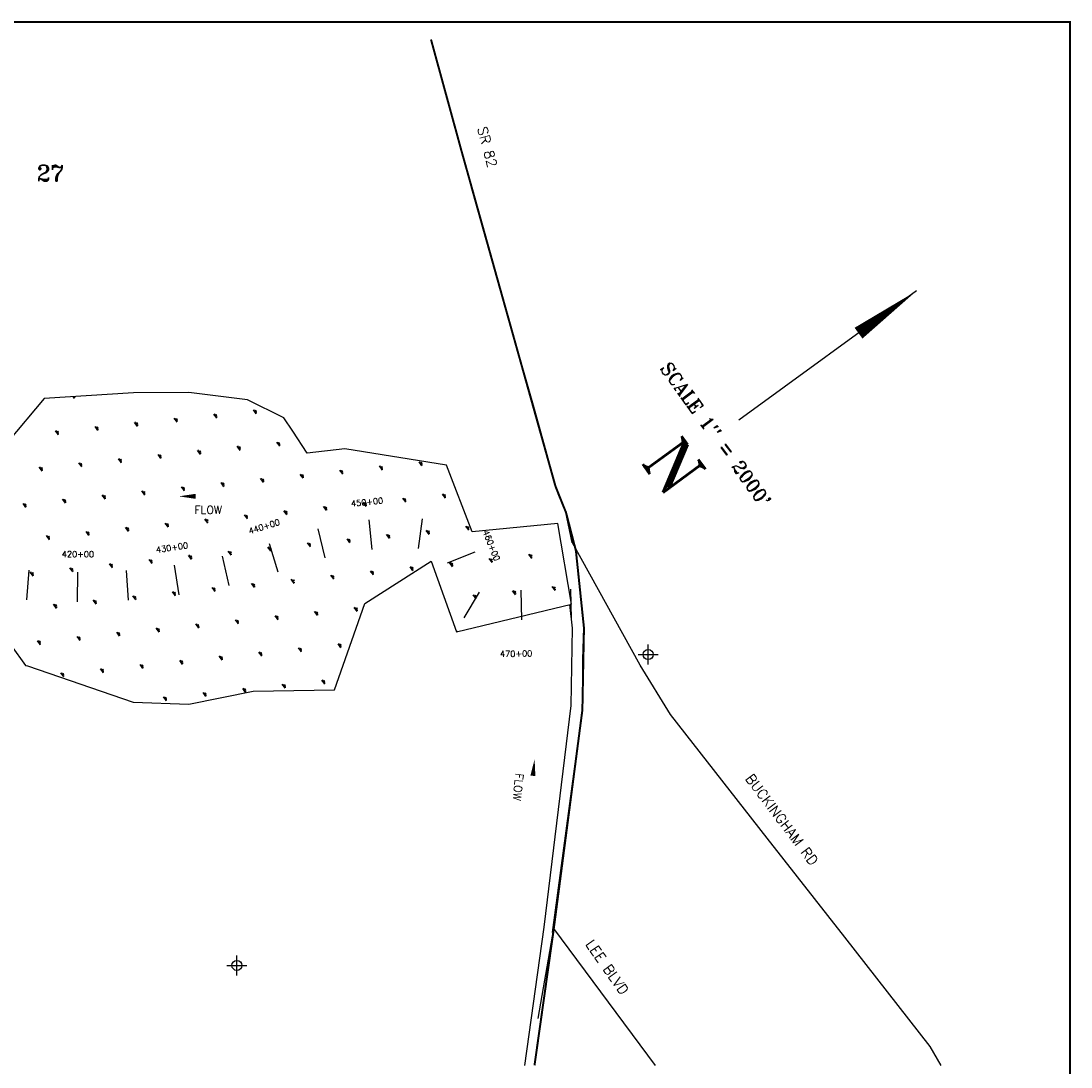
# Model space of a CAD drawing. Extents: x 241642 to 275062, y 801617 to 822983.
# Tile 5 of 5: x 264513 to 275062, y 812477 to 822983. Entities that reach past the tile are written whole.
import ezdxf
from ezdxf.enums import TextEntityAlignment as Align

# ---------------------------------------------------------------- set-up
doc = ezdxf.new("R2010")
doc.units = 0
doc.header["$LTSCALE"] = 800
doc.header["$PDMODE"] = 34
doc.header["$PDSIZE"] = 100
doc.linetypes.add('PHANTOM', pattern=[0])
doc.linetypes.add('STREAM', pattern=[0])
doc.layers.get('0').update_dxf_attribs({"linetype": 'CONTINUOUS'})
for name, color, linetype in [('BORDER', 1, 'CONTINUOUS'), ('HATCH', 3, 'CONTINUOUS'), ('LIMBS', 5, 'STREAM'), ('MAJROADS', 9, 'CONTINUOUS'), ('PLAKES', 5, 'CONTINUOUS'), ('ROW', 12, 'PHANTOM'), ('SEC', 2, 'CONTINUOUS'), ('STATIONS', 7, 'CONTINUOUS'), ('TEXT', 7, 'CONTINUOUS'), ('WSHEDS', 11, 'CONTINUOUS')]:
    doc.layers.add(name, color=color, linetype=linetype)
doc.layers.get('0').freeze()
doc.styles.get("Standard").update_dxf_attribs({"font": 'ROMANT'})

# ---------------------------------------------------------------- blocks, each defined once
blk = doc.blocks.new('*X')
at = {"color": 0}
for p, q in [((265035, 819211), (265048, 819193)), ((265037, 819208), (265041, 819211)), ((265041, 819203), (265057, 819205)), ((265445, 819236), (265446, 819235)), ((266049, 818994), (266079, 818953)), ((266057, 818984), (266063, 818998)), ((266060, 818979), (266076, 818990)), ((266064, 818974), (266084, 818988)), ((266447, 819036), (266476, 818995)), ((266454, 819025), (266461, 819040)), ((266458, 819020), (266474, 819032)), ((266462, 819015), (266482, 819030)), ((266465, 819010), (266482, 819022)), ((266469, 819005), (266485, 819007)), ((266845, 819077), (266874, 819037)), ((266852, 819067), (266859, 819082)), ((266856, 819062), (266872, 819074)), ((266860, 819057), (266880, 819072)), ((266863, 819052), (266879, 819064)), ((266867, 819047), (266883, 819049)), ((265254, 818910), (265283, 818870)), ((265261, 818900), (265268, 818915)), ((265265, 818895), (265281, 818907)), ((265268, 818890), (265289, 818905)), ((265272, 818885), (265288, 818897)), ((265651, 818952), (265681, 818911)), ((265659, 818942), (265665, 818956)), ((265663, 818937), (265679, 818949)), ((265666, 818932), (265686, 818946)), ((265670, 818927), (265686, 818938)), ((265674, 818922), (265689, 818923)), ((266068, 818968), (266084, 818980)), ((266071, 818963), (266087, 818965)), ((264856, 818868), (264885, 818828)), ((264863, 818858), (264870, 818873)), ((264867, 818853), (264883, 818865)), ((264871, 818848), (264891, 818863)), ((264874, 818843), (264890, 818855)), ((264878, 818838), (264894, 818840)), ((265276, 818880), (265292, 818881)), ((266292, 818660), (266298, 818675)), ((266682, 818712), (266712, 818671)), ((266690, 818702), (266696, 818716)), ((266693, 818697), (266709, 818709)), ((266697, 818692), (266717, 818706)), ((266701, 818687), (266717, 818698)), ((266704, 818682), (266720, 818683)), ((267080, 818754), (267109, 818713)), ((267087, 818744), (267094, 818758)), ((267091, 818739), (267107, 818750)), ((267095, 818734), (267115, 818748)), ((267098, 818728), (267115, 818740)), ((267102, 818723), (267118, 818725)), ((265489, 818587), (265518, 818546)), ((265496, 818576), (265503, 818591)), ((265500, 818571), (265516, 818583)), ((265503, 818566), (265524, 818581)), ((265507, 818561), (265523, 818573)), ((265887, 818628), (265916, 818588)), ((265894, 818618), (265900, 818633)), ((265898, 818613), (265914, 818625)), ((265901, 818608), (265922, 818623)), ((265905, 818603), (265921, 818615)), ((265909, 818598), (265925, 818600)), ((266284, 818670), (266314, 818630)), ((266295, 818655), (266312, 818667)), ((266299, 818650), (266319, 818665)), ((266303, 818645), (266319, 818657)), ((266306, 818640), (266322, 818641)), ((264693, 818503), (264723, 818462)), ((264701, 818493), (264707, 818507)), ((264704, 818488), (264720, 818499)), ((264708, 818483), (264728, 818497)), ((264712, 818478), (264728, 818489)), ((264715, 818473), (264731, 818474)), ((265091, 818545), (265120, 818504)), ((265098, 818535), (265105, 818549)), ((265102, 818530), (265118, 818541)), ((265106, 818524), (265126, 818539)), ((265109, 818519), (265126, 818531)), ((265113, 818514), (265129, 818516)), ((265511, 818556), (265527, 818558)), ((267713, 818472), (267742, 818432)), ((267720, 818462), (267727, 818476)), ((267724, 818457), (267740, 818469)), ((267728, 818452), (267748, 818466)), ((268111, 818514), (268140, 818473)), ((268118, 818504), (268125, 818518)), ((268122, 818499), (268138, 818510)), ((268125, 818494), (268146, 818508)), ((268129, 818488), (268145, 818500)), ((268133, 818483), (268149, 818485)), ((268509, 818556), (268538, 818515)), ((268516, 818545), (268522, 818560)), ((268520, 818540), (268536, 818552)), ((268523, 818535), (268543, 818550)), ((268527, 818530), (268543, 818542)), ((268531, 818525), (268547, 818527)), ((266917, 818388), (266947, 818348)), ((266925, 818378), (266931, 818393)), ((266928, 818373), (266945, 818385)), ((266932, 818368), (266952, 818383)), ((266936, 818363), (266952, 818375)), ((266939, 818358), (266955, 818360)), ((267315, 818430), (267345, 818390)), ((267322, 818420), (267329, 818435)), ((267326, 818415), (267342, 818427)), ((267330, 818410), (267350, 818425)), ((267334, 818405), (267350, 818417)), ((267337, 818400), (267353, 818401)), ((267731, 818447), (267747, 818458)), ((267735, 818442), (267751, 818443)), ((265724, 818263), (265753, 818222)), ((265731, 818253), (265738, 818267)), ((265735, 818248), (265751, 818259)), ((265739, 818243), (265759, 818257)), ((266122, 818305), (266151, 818264)), ((266129, 818295), (266136, 818309)), ((266133, 818290), (266149, 818301)), ((266136, 818284), (266157, 818299)), ((266140, 818279), (266156, 818291)), ((266144, 818274), (266160, 818276)), ((266520, 818347), (266549, 818306)), ((266527, 818336), (266533, 818351)), ((266531, 818331), (266547, 818343)), ((266534, 818326), (266554, 818341)), ((266538, 818321), (266554, 818333)), ((266542, 818316), (266557, 818318)), ((264928, 818179), (264958, 818139)), ((264936, 818169), (264942, 818184)), ((264939, 818164), (264955, 818176)), ((264943, 818159), (264963, 818174)), ((264947, 818154), (264963, 818166)), ((264950, 818149), (264966, 818151)), ((265326, 818221), (265355, 818181)), ((265333, 818211), (265340, 818226)), ((265337, 818206), (265353, 818218)), ((265341, 818201), (265361, 818216)), ((265344, 818196), (265361, 818208)), ((265348, 818191), (265364, 818192)), ((265742, 818238), (265758, 818249)), ((265746, 818233), (265762, 818234)), ((267948, 818148), (267977, 818108)), ((267955, 818138), (267962, 818153)), ((267959, 818133), (267975, 818145)), ((268346, 818190), (268375, 818150)), ((268353, 818180), (268360, 818195)), ((268357, 818175), (268373, 818187)), ((268361, 818170), (268381, 818185)), ((268364, 818165), (268380, 818177)), ((268368, 818160), (268384, 818161)), ((268744, 818232), (268773, 818192)), ((268751, 818222), (268758, 818236)), ((268755, 818217), (268771, 818229)), ((268758, 818212), (268779, 818226)), ((268762, 818207), (268778, 818218)), ((268766, 818202), (268782, 818203)), ((264530, 818137), (264560, 818097)), ((264538, 818127), (264544, 818142)), ((264541, 818122), (264558, 818134)), ((264545, 818117), (264565, 818132)), ((264549, 818112), (264565, 818124)), ((264553, 818107), (264568, 818109)), ((267152, 818065), (267182, 818024)), ((267160, 818055), (267166, 818069)), ((267163, 818050), (267180, 818061)), ((267167, 818044), (267187, 818059)), ((267171, 818039), (267187, 818051)), ((267550, 818107), (267580, 818066)), ((267558, 818096), (267564, 818111)), ((267561, 818091), (267577, 818103)), ((267565, 818086), (267585, 818101)), ((267569, 818081), (267585, 818093)), ((267572, 818076), (267588, 818078)), ((267963, 818128), (267983, 818143)), ((267966, 818123), (267983, 818135)), ((267970, 818118), (267986, 818120)), ((265959, 817939), (265988, 817899)), ((265966, 817929), (265973, 817944)), ((265970, 817924), (265986, 817936)), ((265974, 817919), (265994, 817934)), ((266357, 817981), (266386, 817941)), ((266364, 817971), (266371, 817986)), ((266368, 817966), (266384, 817978)), ((266372, 817961), (266392, 817976)), ((266375, 817956), (266391, 817968)), ((266379, 817951), (266395, 817952)), ((266755, 818023), (266784, 817982)), ((266762, 818013), (266768, 818027)), ((266766, 818008), (266782, 818019)), ((266769, 818003), (266790, 818017)), ((266773, 817998), (266789, 818009)), ((266777, 817993), (266793, 817994)), ((267174, 818034), (267190, 818036)), ((265163, 817856), (265193, 817815)), ((265171, 817846), (265177, 817860)), ((265174, 817840), (265191, 817852)), ((265178, 817835), (265198, 817850)), ((265182, 817830), (265198, 817842)), ((265561, 817897), (265591, 817857)), ((265569, 817887), (265575, 817902)), ((265572, 817882), (265588, 817894)), ((265576, 817877), (265596, 817892)), ((265580, 817872), (265596, 817884)), ((265583, 817867), (265599, 817869)), ((265977, 817914), (265994, 817926)), ((265981, 817909), (265997, 817911)), ((268191, 817815), (268197, 817829)), ((268581, 817867), (268610, 817826)), ((268588, 817856), (268595, 817871)), ((268592, 817851), (268608, 817863)), ((268596, 817846), (268616, 817861)), ((268599, 817841), (268616, 817853)), ((268603, 817836), (268619, 817838)), ((268979, 817908), (269008, 817868)), ((268986, 817898), (268993, 817913)), ((268990, 817893), (269006, 817905)), ((268993, 817888), (269014, 817903)), ((268997, 817883), (269013, 817895)), ((269001, 817878), (269017, 817880)), ((264766, 817814), (264795, 817773)), ((264773, 817804), (264779, 817818)), ((264777, 817799), (264793, 817810)), ((264780, 817794), (264801, 817808)), ((264784, 817789), (264800, 817800)), ((264788, 817784), (264804, 817785)), ((265185, 817825), (265201, 817827)), ((267388, 817741), (267417, 817701)), ((267395, 817731), (267401, 817746)), ((267399, 817726), (267415, 817738)), ((267402, 817721), (267422, 817736)), ((267406, 817716), (267422, 817728)), ((267785, 817783), (267815, 817742)), ((267793, 817773), (267799, 817787)), ((267796, 817768), (267813, 817780)), ((267800, 817763), (267820, 817777)), ((267804, 817758), (267820, 817769)), ((267807, 817753), (267823, 817754)), ((268183, 817825), (268213, 817784)), ((268194, 817810), (268210, 817821)), ((268198, 817805), (268218, 817819)), ((268202, 817799), (268218, 817811)), ((268205, 817794), (268221, 817796)), ((266201, 817606), (266208, 817620)), ((266592, 817657), (266621, 817617)), ((266599, 817647), (266606, 817662)), ((266603, 817642), (266619, 817654)), ((266607, 817637), (266627, 817652)), ((266610, 817632), (266626, 817644)), ((266614, 817627), (266630, 817629)), ((266990, 817699), (267019, 817659)), ((266997, 817689), (267004, 817704)), ((267001, 817684), (267017, 817696)), ((267004, 817679), (267025, 817694)), ((267008, 817674), (267024, 817686)), ((267012, 817669), (267028, 817671)), ((267410, 817711), (267426, 817712)), ((269612, 817627), (269641, 817586)), ((269619, 817616), (269626, 817631)), ((269623, 817611), (269639, 817623)), ((269626, 817606), (269647, 817621)), ((265399, 817532), (265428, 817492)), ((265406, 817522), (265412, 817537)), ((265410, 817517), (265426, 817529)), ((265413, 817512), (265433, 817527)), ((265417, 817507), (265433, 817519)), ((265796, 817574), (265826, 817533)), ((265804, 817564), (265810, 817578)), ((265807, 817559), (265824, 817570)), ((265811, 817554), (265831, 817568)), ((265815, 817549), (265831, 817560)), ((265818, 817544), (265834, 817545)), ((266194, 817616), (266224, 817575)), ((266205, 817601), (266221, 817612)), ((266209, 817595), (266229, 817610)), ((266212, 817590), (266229, 817602)), ((266216, 817585), (266232, 817587)), ((268816, 817543), (268845, 817502)), ((268823, 817533), (268830, 817547)), ((268827, 817528), (268843, 817540)), ((268831, 817523), (268851, 817537)), ((268834, 817518), (268851, 817529)), ((268838, 817513), (268854, 817514)), ((269214, 817585), (269243, 817544)), ((269221, 817575), (269228, 817589)), ((269225, 817570), (269241, 817581)), ((269229, 817565), (269249, 817579)), ((269232, 817559), (269248, 817571)), ((269236, 817554), (269252, 817556)), ((269630, 817601), (269646, 817613)), ((269634, 817596), (269650, 817598)), ((264603, 817448), (264632, 817408)), ((264610, 817438), (264617, 817453)), ((264614, 817433), (264630, 817445)), ((264618, 817428), (264638, 817443)), ((264621, 817423), (264637, 817435)), ((264625, 817418), (264641, 817420)), ((265001, 817490), (265030, 817450)), ((265008, 817480), (265015, 817495)), ((265012, 817475), (265028, 817487)), ((265015, 817470), (265036, 817485)), ((265019, 817465), (265035, 817477)), ((265023, 817460), (265039, 817462)), ((265421, 817502), (265436, 817503)), ((267623, 817418), (267652, 817377)), ((267630, 817407), (267637, 817422)), ((267634, 817402), (267650, 817414)), ((267637, 817397), (267658, 817412)), ((268020, 817459), (268050, 817419)), ((268028, 817449), (268034, 817464)), ((268031, 817444), (268048, 817456)), ((268035, 817439), (268055, 817454)), ((268039, 817434), (268055, 817446)), ((268043, 817429), (268058, 817431)), ((268418, 817501), (268448, 817461)), ((268426, 817491), (268432, 817506)), ((268429, 817486), (268445, 817498)), ((268433, 817481), (268453, 817496)), ((268437, 817476), (268453, 817488)), ((268440, 817471), (268456, 817472)), ((266827, 817334), (266856, 817293)), ((266834, 817324), (266841, 817338)), ((266838, 817319), (266854, 817330)), ((266842, 817314), (266862, 817328)), ((266845, 817309), (266862, 817320)), ((266849, 817304), (266865, 817305)), ((267225, 817376), (267254, 817335)), ((267232, 817366), (267239, 817380)), ((267236, 817361), (267252, 817372)), ((267240, 817355), (267260, 817370)), ((267243, 817350), (267259, 817362)), ((267247, 817345), (267263, 817347)), ((267641, 817392), (267657, 817404)), ((267645, 817387), (267661, 817389)), ((269847, 817303), (269876, 817263)), ((269854, 817293), (269861, 817307)), ((265634, 817208), (265663, 817168)), ((265641, 817198), (265647, 817213)), ((265645, 817193), (265661, 817205)), ((265648, 817188), (265669, 817203)), ((265652, 817183), (265668, 817195)), ((266031, 817250), (266061, 817210)), ((266039, 817240), (266045, 817255)), ((266042, 817235), (266059, 817247)), ((266046, 817230), (266066, 817245)), ((266050, 817225), (266066, 817237)), ((266053, 817220), (266069, 817222)), ((266429, 817292), (266459, 817252)), ((266437, 817282), (266443, 817297)), ((266440, 817277), (266456, 817289)), ((266444, 817272), (266464, 817287)), ((266448, 817267), (266464, 817279)), ((266451, 817262), (266467, 817263)), ((269051, 817219), (269081, 817179)), ((269059, 817209), (269065, 817224)), ((269062, 817204), (269078, 817216)), ((269066, 817199), (269086, 817214)), ((269070, 817194), (269086, 817206)), ((269449, 817261), (269478, 817221)), ((269456, 817251), (269463, 817266)), ((269460, 817246), (269476, 817258)), ((269464, 817241), (269484, 817256)), ((269467, 817236), (269484, 817248)), ((269471, 817231), (269487, 817232)), ((269858, 817288), (269874, 817300)), ((269862, 817283), (269882, 817297)), ((269865, 817278), (269881, 817289)), ((269869, 817273), (269885, 817274)), ((264838, 817125), (264867, 817084)), ((264845, 817115), (264852, 817129)), ((264849, 817110), (264865, 817121)), ((264853, 817105), (264873, 817119)), ((264856, 817100), (264873, 817111)), ((264860, 817094), (264876, 817096)), ((265236, 817167), (265265, 817126)), ((265243, 817157), (265250, 817171)), ((265247, 817151), (265263, 817163)), ((265251, 817146), (265271, 817161)), ((265254, 817141), (265270, 817153)), ((265258, 817136), (265274, 817138)), ((265656, 817178), (265672, 817180)), ((267858, 817094), (267887, 817053)), ((267865, 817084), (267872, 817098)), ((267869, 817079), (267885, 817090)), ((269073, 817189), (269089, 817191)), ((267062, 817010), (267092, 816970)), ((267070, 817000), (267076, 817015)), ((267073, 816995), (267089, 817007)), ((267077, 816990), (267097, 817005)), ((267081, 816985), (267097, 816997)), ((267460, 817052), (267489, 817012)), ((267467, 817042), (267474, 817057)), ((267471, 817037), (267487, 817049)), ((267475, 817032), (267495, 817047)), ((267478, 817027), (267495, 817039)), ((267482, 817022), (267498, 817023)), ((267872, 817074), (267893, 817088)), ((267876, 817069), (267892, 817080)), ((267880, 817064), (267896, 817065)), ((265869, 816885), (265898, 816844)), ((265876, 816875), (265883, 816889)), ((265880, 816870), (265896, 816881)), ((265883, 816865), (265904, 816879)), ((266267, 816927), (266296, 816886)), ((266274, 816917), (266280, 816931)), ((266278, 816911), (266294, 816923)), ((266281, 816906), (266301, 816921)), ((266285, 816901), (266301, 816913)), ((266289, 816896), (266305, 816898)), ((266664, 816968), (266694, 816928)), ((266672, 816958), (266678, 816973)), ((266675, 816953), (266692, 816965)), ((266679, 816948), (266699, 816963)), ((266683, 816943), (266699, 816955)), ((266686, 816938), (266702, 816940)), ((267084, 816980), (267100, 816982)), ((265073, 816801), (265103, 816761)), ((265080, 816791), (265087, 816806)), ((265084, 816786), (265100, 816798)), ((265088, 816781), (265108, 816796)), ((265091, 816776), (265108, 816788)), ((265471, 816843), (265500, 816803)), ((265478, 816833), (265485, 816848)), ((265482, 816828), (265498, 816840)), ((265486, 816823), (265506, 816838)), ((265489, 816818), (265505, 816830)), ((265493, 816813), (265509, 816814)), ((265887, 816860), (265903, 816871)), ((265891, 816855), (265907, 816856)), ((268889, 816854), (268892, 816849)), ((268899, 816850), (268902, 816858)), ((264675, 816759), (264705, 816719)), ((264683, 816749), (264689, 816764)), ((264686, 816744), (264703, 816756)), ((264690, 816739), (264710, 816754)), ((264694, 816734), (264710, 816746)), ((264697, 816729), (264713, 816731)), ((265095, 816771), (265111, 816773)), ((267297, 816687), (267327, 816646)), ((267305, 816677), (267311, 816691)), ((267308, 816672), (267324, 816683)), ((267312, 816666), (267332, 816681)), ((267316, 816661), (267332, 816673)), ((267695, 816728), (267724, 816688)), ((267702, 816718), (267709, 816733)), ((267706, 816713), (267722, 816725)), ((267710, 816708), (267730, 816723)), ((267713, 816703), (267730, 816715)), ((267717, 816698), (267733, 816700)), ((266111, 816551), (266118, 816566)), ((266502, 816603), (266531, 816563)), ((266509, 816593), (266516, 816608)), ((266513, 816588), (266529, 816600)), ((266516, 816583), (266537, 816598)), ((266520, 816578), (266536, 816590)), ((266524, 816573), (266540, 816574)), ((266899, 816645), (266929, 816604)), ((266907, 816635), (266913, 816649)), ((266910, 816630), (266927, 816641)), ((266914, 816625), (266934, 816639)), ((266918, 816620), (266934, 816631)), ((266922, 816615), (266937, 816616)), ((267319, 816656), (267335, 816658)), ((265308, 816478), (265338, 816437)), ((265316, 816468), (265322, 816482)), ((265319, 816462), (265335, 816474)), ((265323, 816457), (265343, 816472)), ((265327, 816452), (265343, 816464)), ((265706, 816519), (265735, 816479)), ((265713, 816509), (265720, 816524)), ((265717, 816504), (265733, 816516)), ((265721, 816499), (265741, 816514)), ((265724, 816494), (265741, 816506)), ((265728, 816489), (265744, 816491)), ((266104, 816561), (266133, 816521)), ((266115, 816546), (266131, 816558)), ((266119, 816541), (266139, 816556)), ((266122, 816536), (266138, 816548)), ((266126, 816531), (266142, 816533)), ((264910, 816436), (264940, 816395)), ((264918, 816426), (264924, 816440)), ((264921, 816421), (264938, 816432)), ((264925, 816416), (264945, 816430)), ((264929, 816411), (264945, 816422)), ((264932, 816405), (264948, 816407)), ((265330, 816447), (265346, 816449)), ((267532, 816363), (267562, 816323)), ((267540, 816353), (267546, 816368)), ((267543, 816348), (267560, 816360)), ((267547, 816343), (267567, 816358)), ((266737, 816279), (266766, 816239)), ((266744, 816269), (266751, 816284)), ((266748, 816264), (266764, 816276)), ((266751, 816259), (266772, 816274)), ((266755, 816254), (266771, 816266)), ((266759, 816249), (266775, 816251)), ((267135, 816321), (267164, 816281)), ((267142, 816311), (267148, 816326)), ((267146, 816306), (267162, 816318)), ((267149, 816301), (267170, 816316)), ((267153, 816296), (267169, 816308)), ((267157, 816291), (267173, 816293)), ((267551, 816338), (267567, 816350)), ((267554, 816333), (267570, 816334)), ((265941, 816196), (265971, 816155)), ((265949, 816186), (265955, 816200)), ((265952, 816181), (265968, 816192)), ((265956, 816176), (265976, 816190)), ((265960, 816171), (265976, 816182)), ((265963, 816165), (265979, 816167)), ((266339, 816238), (266368, 816197)), ((266346, 816228), (266353, 816242)), ((266350, 816222), (266366, 816234)), ((266354, 816217), (266374, 816232)), ((266357, 816212), (266374, 816224)), ((266361, 816207), (266377, 816209))]:
    blk.add_line(p, q, dxfattribs=at)
blk = doc.blocks.new('FLARROW')
at = {"layer": 'PLAKES', "color": 0}
blk.add_lwpolyline([(0, 0, 0, 0.05, 0), (0.168, 0, 0, 0, -0.087559), (0.267, -0.018, 0, 0, 0.245722), (0.355, -0.006, 0, 0, -0.309425), (0.492, -0.004, 0, 0, 0), (0.558, -0.006, 0, 0, 0)], format="xyseb", dxfattribs=at)
blk.add_text('FLOW', height=0.08, dxfattribs=at).set_placement((0.295, -0.176), align=Align.CENTER)

msp = doc.modelspace()

# ---------------------------------------------------------------- linework, layer by layer
at = {"layer": 'BORDER', "color": 0, "const_width": 20}
msp.add_lwpolyline([(241652, 802153), (275052, 802153), (275052, 822973), (241652, 822973)], close=True, dxfattribs=at)
at = {"layer": 'LIMBS', "color": 0, "linetype": 'STREAM'}
msp.add_lwpolyline([(270023, 817122), (270050, 816886, -0.031678), (270050, 816886), (270038, 816107), (270038, 816107), (269767, 813881), (269767, 813881), (269571, 812493)], format="xyb", dxfattribs=at)
at = {"layer": 'MAJROADS', "color": 0, "const_width": 20}
msp.add_lwpolyline([(270053, 817741), (269989, 818046), (269883, 818310), (268940, 821673), (268632, 822798)], dxfattribs=at)
at = {"layer": 'MAJROADS', "color": 0}
for points in [[(273756, 812493), (273648, 812683), (272791, 813780), (272008, 814775), (271037, 816017), (270734, 816512), (270053, 817741)], [(269853, 813828), (270158, 816096), (270158, 816570), (270169, 816887), (270169, 816887), (270088, 817663)], [(269710, 812963), (269866, 813868)], [(270888, 812493), (269866, 813868)]]:
    msp.add_lwpolyline(points, dxfattribs=at)
at = {"layer": 'ROW', "color": 0}
for points in [[(265642, 819249), (264746, 819193), (264380, 818755)], [(264415, 816710), (264560, 816510), (264580, 816505), (265640, 816140), (266201, 816123), (266845, 816253), (267662, 816267), (267969, 817132), (268633, 817557), (268890, 816848), (270043, 817126), (269905, 817936), (269046, 817852), (268787, 818521), (267766, 818686), (267387, 818641), (267244, 818863), (267155, 818996), (266788, 819179), (266198, 819252), (265642, 819249)]]:
    msp.add_lwpolyline(points, dxfattribs=at)
at = {"layer": 'SEC', "color": 0}
for p in [(270814, 816620), (266682, 813497)]:
    msp.add_point(p, dxfattribs=at)
at = {"layer": 'STATIONS', "color": 0}
for p, q in [((268008, 817973), (268038, 817674)), ((268542, 817983), (268502, 817685)), ((267494, 817883), (267567, 817592)), ((267098, 817447), (267009, 817733)), ((269073, 817648), (268794, 817537)), ((266101, 817220), (266057, 817517)), ((266604, 817314), (266537, 817607)), ((264573, 817170), (264594, 817469)), ((265082, 817148), (265084, 817448)), ((265593, 817165), (265572, 817464)), ((268965, 816988), (269119, 817246)), ((269535, 817267), (269540, 816967)), ((270035, 817276), (270040, 816976))]:
    msp.add_line(p, q, dxfattribs=at)
at = {"layer": 'TEXT', "color": 0}
msp.add_line((273510, 820272), (271724, 818973), dxfattribs=at)
msp.add_lwpolyline([(273510, 820272, 0, 134, 0), (272927, 819848, 134, 134, 0)], format="xyseb", dxfattribs=at)
at = {"layer": 'WSHEDS', "color": 0, "const_width": 20}
for points in [[(268632, 822798), (268860, 821965)], [(269040, 821314), (269388, 820075)]]:
    msp.add_lwpolyline(points, dxfattribs=at)
msp.add_lwpolyline([(269554, 819483), (269667, 819089, -0.02324), (269669, 819080), (269882, 818311, 0.005025), (269989, 818046), (270088, 817663), (270169, 816887), (270153, 816063), (269866, 813869, -0.00484), (269866, 813867), (269672, 812493, -0.019398)], format="xyb", dxfattribs=at)

# ---------------------------------------------------------------- block references
at = {"layer": 'HATCH', "color": 0}
msp.add_blockref('*X', (0, 0), dxfattribs=at)
msp.add_blockref('*X', (0, 0), dxfattribs=at)
msp.add_blockref('*X', (0, 0), dxfattribs=at)
at = {"layer": 'LIMBS', "color": 0, "xscale": 1000, "yscale": 1000, "zscale": 1000}
msp.add_blockref('FLARROW', (266099, 818209), dxfattribs=at)
at = {"layer": 'LIMBS', "color": 0, "xscale": 1000, "yscale": 1000, "zscale": 1000, "rotation": 264.2176076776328}
msp.add_blockref('FLARROW', (269673, 815569), dxfattribs=at)

# ---------------------------------------------------------------- texts
at = {"layer": 'MAJROADS', "color": 0}
for s, rotation, p in [('SR 82', 285, (269096, 821906)), ('BUCKINGHAM RD', 307, (271784, 815373)), ('LEE BLVD', 305, (270180, 813711))]:
    msp.add_text(s, height=100, rotation=rotation, dxfattribs=at).set_placement(p)
at = {"layer": 'STATIONS', "color": 0}
for s, rotation, p in [('450+00', 5.7721, (267993, 818122)), ('440+00', 17.2145, (266965, 817877)), ('460+00', 291.8199, (269212, 817704)), ('430+00', 8.4251, (266035, 817665)), ('420+00', 359.6357, (265085, 817598)), ('470+00', 0.9827, (269488, 816599))]:
    msp.add_text(s, height=60, rotation=rotation, dxfattribs=at).set_placement(p, align=Align.CENTER)
at = {"layer": 'TEXT', "color": 0}
msp.add_text('27', height=160, dxfattribs=at).set_placement((264672, 821375))
for s, height, p in [('SCALE 1" = 2000\'', 134.4, (271440, 818789)), ('N', 480, (270880, 818365))]:
    msp.add_text(s, height=height, rotation=306.0127, dxfattribs=at).set_placement(p, align=Align.CENTER)

doc.saveas('drawing.dxf')
